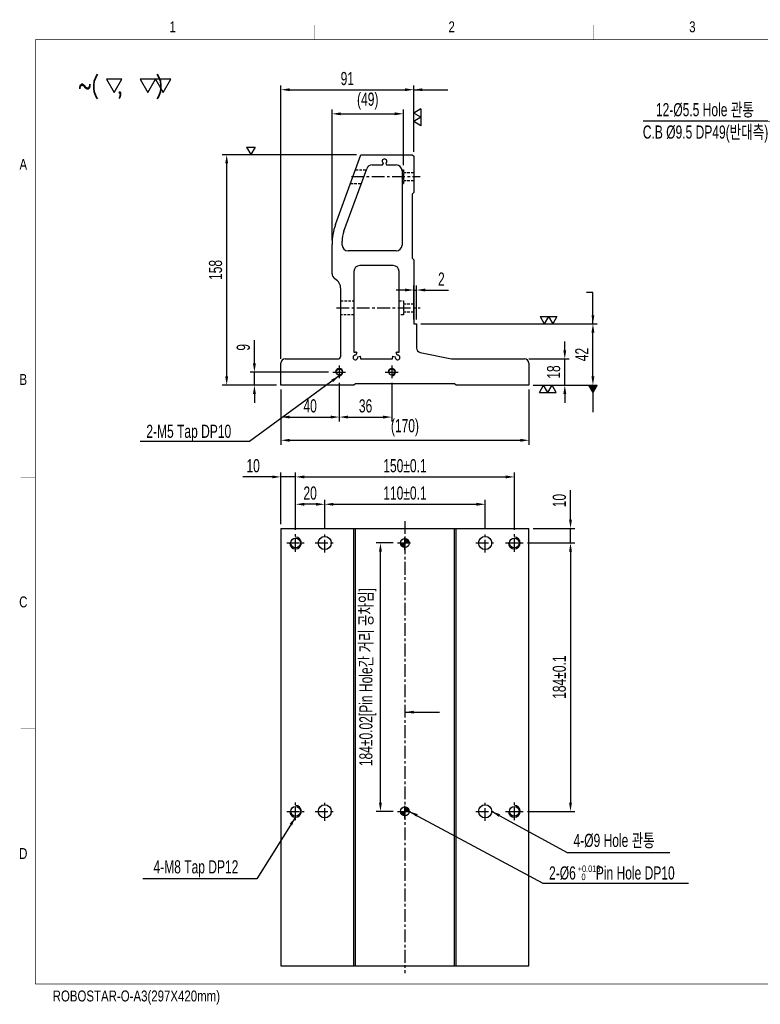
# Model space of a CAD drawing. Extents: x 14371 to 15332, y -2410 to -1735.
# Tile 1 of 2: x 14371 to 14879, y -2410 to -1735. Entities that reach past the tile are written whole.
import ezdxf
from ezdxf.enums import TextEntityAlignment as Align

# ---------------------------------------------------------------- set-up
doc = ezdxf.new("R2010")
doc.units = 0
doc.header["$LTSCALE"] = 7
doc.header["$MEASUREMENT"] = 0
doc.linetypes.add('CENTER', pattern=[2, 1.25, -0.25, 0.25, -0.25])
doc.linetypes.add('HIDDEN', pattern=[0.375, 0.25, -0.125])
doc.layers.get('0').update_dxf_attribs({"linetype": 'CONTINUOUS'})
doc.layers.get('DEFPOINTS').update_dxf_attribs({"linetype": 'CONTINUOUS'})
for name, color, linetype in [('3', 4, 'CONTINUOUS'), ('CENTERLINE', 3, 'CENTER'), ('DIM', 4, 'CONTINUOUS'), ('DIMENSION', 4, 'CONTINUOUS'), ('HATCHLINE', 1, 'CONTINUOUS'), ('HIDDENLINE', 5, 'HIDDEN')]:
    doc.layers.add(name, color=color, linetype=linetype)
doc.styles.add('GHS', font='romans.shx', dxfattribs={"bigfont": 'ghs.shx'})
doc.styles.get("Standard").update_dxf_attribs({"font": 'Gulim.ttf', "width": 0.7})
doc.dimstyles.new('A3', dxfattribs={"dimtxt": 3, "dimasz": 2, "dimexe": 1, "dimexo": 1, "dimgap": 1, "dimtad": 1, "dimdec": 4, "dimdsep": 46, "dimtxsty": 'Standard', "dimcen": 2.5, "dimclrd": 4, "dimclre": 4, "dimclrt": 9, "dimazin": 2, "dimtfac": 1, "dimtdec": 4, "dimtmove": 0, "dimatfit": 3, "dimfxl": 0, "dimtolj": 1, "dimarcsym": 0})

# ---------------------------------------------------------------- blocks, each defined once
blk = doc.blocks.new('A3-DJ')
at = {"const_width": 0.2}
for points in [[(30, 269), (410, 269)], [(30, 269), (30, 10)], [(30, 10), (410, 10)]]:
    blk.add_lwpolyline(points, dxfattribs=at)
at = {"layer": '3', "const_width": 0.05}
for points in [[(106.5, 273), (106.5, 269)], [(183, 273), (183, 269)], [(26, 200), (30, 200)], [(26, 149), (30, 149)], [(26, 80), (30, 80)]]:
    blk.add_lwpolyline(points, dxfattribs=at)
at = {"layer": '3', "width": 0.8}
for s, p in [('1', (67.68, 272.54)), ('2', (144.18, 272.54)), ('3', (210.18, 272.54)), ('A', (26.72, 234.81)), ('B', (26.72, 175.81)), ('C', (26.72, 114.81)), ('D', (26.72, 45.81)), ('ROBOSTAR-O-A3(297X420mm)', (57.72, 6.36))]:
    blk.add_text(s, height=3, dxfattribs=at).set_placement(p, align=Align.MIDDLE)
blk = doc.blocks.new('*D11')
at = {"layer": 'DEFPOINTS', "color": 0}
for p in [(14618.25, -2093.91), (14630.05, -2093.91), (14630.05, -2277.91)]:
    blk.add_point(p, dxfattribs=at)
at = {"layer": 'DIMENSION', "color": 4, "lineweight": -2}
for p, q in [((14627.05, -2093.91), (14615.25, -2093.91)), ((14618.25, -2271.91), (14618.25, -2099.91)), ((14627.05, -2277.91), (14615.25, -2277.91))]:
    blk.add_line(p, q, dxfattribs=at)
at = {"layer": 'DIMENSION', "color": 4}
for points in [[(14617.25, -2099.91), (14619.25, -2099.91), (14618.25, -2093.91)], [(14617.25, -2271.91), (14619.25, -2271.91), (14618.25, -2277.91)]]:
    blk.add_solid(points, dxfattribs=at)
at = {"layer": 'DIMENSION', "color": 9, "insert": (14609.61, -2185.91), "char_height": 9, "attachment_point": 5, "rotation": 90}
blk.add_mtext('\\A1;184±0.02[Pin Hole간 거리 공차임]', dxfattribs=at)
blk = doc.blocks.new('*D13')
at = {"layer": 'DEFPOINTS', "color": 0}
for p in [(14720.05, -2083.91), (14716.05, -2093.91), (14748.54, -2093.91)]:
    blk.add_point(p, dxfattribs=at)
at = {"layer": 'DIMENSION', "color": 4, "lineweight": -2}
for p, q in [((14748.54, -2077.91), (14748.54, -2057.77)), ((14723.05, -2083.91), (14751.54, -2083.91)), ((14748.54, -2093.91), (14748.54, -2083.91)), ((14719.05, -2093.91), (14751.54, -2093.91)), ((14748.54, -2099.91), (14748.54, -2105.91))]:
    blk.add_line(p, q, dxfattribs=at)
at = {"layer": 'DIMENSION', "color": 4}
for points in [[(14747.54, -2077.91), (14749.54, -2077.91), (14748.54, -2083.91)], [(14747.54, -2099.91), (14749.54, -2099.91), (14748.54, -2093.91)]]:
    blk.add_solid(points, dxfattribs=at)
at = {"layer": 'DIMENSION', "color": 9, "insert": (14740.91, -2064.84), "char_height": 9, "attachment_point": 5, "rotation": 90}
blk.add_mtext('\\A1;10', dxfattribs=at)
blk = doc.blocks.new('*D12')
at = {"layer": 'DEFPOINTS', "color": 0}
for p in [(14716.05, -2093.91), (14716.05, -2277.91), (14748.54, -2277.91)]:
    blk.add_point(p, dxfattribs=at)
at = {"layer": 'DIMENSION', "color": 4, "lineweight": -2}
for p, q in [((14719.05, -2093.91), (14751.54, -2093.91)), ((14748.54, -2099.91), (14748.54, -2271.91)), ((14719.05, -2277.91), (14751.54, -2277.91))]:
    blk.add_line(p, q, dxfattribs=at)
at = {"layer": 'DIMENSION', "color": 4}
for points in [[(14747.54, -2099.91), (14749.54, -2099.91), (14748.54, -2093.91)], [(14747.54, -2271.91), (14749.54, -2271.91), (14748.54, -2277.91)]]:
    blk.add_solid(points, dxfattribs=at)
at = {"layer": 'DIMENSION', "color": 9, "insert": (14740.91, -2185.91), "char_height": 9, "attachment_point": 5, "rotation": 90}
blk.add_mtext('\\A1;184±0.1', dxfattribs=at)
blk = doc.blocks.new('*D10')
at = {"layer": 'DEFPOINTS', "color": 0}
for p in [(14690.05, -2067.37), (14580.05, -2087.41), (14690.05, -2087.41)]:
    blk.add_point(p, dxfattribs=at)
at = {"layer": 'DIMENSION', "color": 4, "lineweight": -2}
for p, q in [((14580.05, -2084.41), (14580.05, -2064.37)), ((14690.05, -2084.41), (14690.05, -2064.37)), ((14586.05, -2067.37), (14684.05, -2067.37))]:
    blk.add_line(p, q, dxfattribs=at)
at = {"layer": 'DIMENSION', "color": 4}
for points in [[(14586.05, -2066.37), (14586.05, -2068.37), (14580.05, -2067.37)], [(14684.05, -2066.37), (14684.05, -2068.37), (14690.05, -2067.37)]]:
    blk.add_solid(points, dxfattribs=at)
at = {"layer": 'DIMENSION', "color": 9, "insert": (14635.05, -2059.74), "char_height": 9, "attachment_point": 5}
blk.add_mtext('\\A1;110±0.1', dxfattribs=at)
blk = doc.blocks.new('*D9')
at = {"layer": 'DEFPOINTS', "color": 0}
for p in [(14710.05, -2048.61), (14560.05, -2087.91), (14710.05, -2087.91)]:
    blk.add_point(p, dxfattribs=at)
at = {"layer": 'DIMENSION', "color": 4, "lineweight": -2}
for p, q in [((14560.05, -2084.91), (14560.05, -2045.61)), ((14566.05, -2048.61), (14704.05, -2048.61)), ((14710.05, -2084.91), (14710.05, -2045.61))]:
    blk.add_line(p, q, dxfattribs=at)
at = {"layer": 'DIMENSION', "color": 4}
for points in [[(14566.05, -2047.61), (14566.05, -2049.61), (14560.05, -2048.61)], [(14704.05, -2047.61), (14704.05, -2049.61), (14710.05, -2048.61)]]:
    blk.add_solid(points, dxfattribs=at)
at = {"layer": 'DIMENSION', "color": 9, "insert": (14635.05, -2040.99), "char_height": 9, "attachment_point": 5}
blk.add_mtext('\\A1;150±0.1', dxfattribs=at)
blk = doc.blocks.new('*D8')
at = {"layer": 'DEFPOINTS', "color": 0}
for p in [(14560.05, -2048.61), (14550.05, -2083.91), (14560.05, -2087.91)]:
    blk.add_point(p, dxfattribs=at)
at = {"layer": 'DIMENSION', "color": 4, "lineweight": -2}
for p, q in [((14544.05, -2048.61), (14523.91, -2048.61)), ((14550.05, -2080.91), (14550.05, -2045.61)), ((14560.05, -2048.61), (14550.05, -2048.61)), ((14560.05, -2084.91), (14560.05, -2045.61)), ((14566.05, -2048.61), (14572.05, -2048.61))]:
    blk.add_line(p, q, dxfattribs=at)
at = {"layer": 'DIMENSION', "color": 4}
for points in [[(14544.05, -2047.61), (14544.05, -2049.61), (14550.05, -2048.61)], [(14566.05, -2047.61), (14566.05, -2049.61), (14560.05, -2048.61)]]:
    blk.add_solid(points, dxfattribs=at)
at = {"layer": 'DIMENSION', "color": 9, "insert": (14530.98, -2040.99), "char_height": 9, "attachment_point": 5}
blk.add_mtext('\\A1;10', dxfattribs=at)
blk = doc.blocks.new('*D7')
at = {"layer": 'DEFPOINTS', "color": 0}
for p in [(14560.05, -2067.37), (14560.05, -2087.91), (14580.05, -2087.41)]:
    blk.add_point(p, dxfattribs=at)
at = {"layer": 'DIMENSION', "color": 4, "lineweight": -2}
for p, q in [((14560.05, -2084.91), (14560.05, -2064.37)), ((14580.05, -2084.41), (14580.05, -2064.37)), ((14574.05, -2067.37), (14566.05, -2067.37))]:
    blk.add_line(p, q, dxfattribs=at)
at = {"layer": 'DIMENSION', "color": 4}
for points in [[(14566.05, -2066.37), (14566.05, -2068.37), (14560.05, -2067.37)], [(14574.05, -2066.37), (14574.05, -2068.37), (14580.05, -2067.37)]]:
    blk.add_solid(points, dxfattribs=at)
at = {"layer": 'DIMENSION', "color": 9, "insert": (14570.05, -2059.75), "char_height": 9, "attachment_point": 5}
blk.add_mtext('\\A1;20', dxfattribs=at)
blk = doc.blocks.new('*D18')
at = {"layer": 'DEFPOINTS', "color": 0}
for p in [(14550.05, -1985.71), (14720.05, -1985.71), (14720.05, -2023.5)]:
    blk.add_point(p, dxfattribs=at)
at = {"layer": 'DIMENSION', "color": 4, "lineweight": -2}
for p, q in [((14550.05, -1988.71), (14550.05, -2026.5)), ((14720.05, -1988.71), (14720.05, -2026.5)), ((14556.05, -2023.5), (14714.05, -2023.5))]:
    blk.add_line(p, q, dxfattribs=at)
at = {"layer": 'DIMENSION', "color": 4}
for points in [[(14556.05, -2022.5), (14556.05, -2024.5), (14550.05, -2023.5)], [(14714.05, -2022.5), (14714.05, -2024.5), (14720.05, -2023.5)]]:
    blk.add_solid(points, dxfattribs=at)
at = {"layer": 'DIMENSION', "color": 9, "insert": (14635.05, -2014.83), "char_height": 9, "attachment_point": 5}
blk.add_mtext('\\A1;(170)', dxfattribs=at)
blk = doc.blocks.new('*D17')
at = {"layer": 'DEFPOINTS', "color": 0}
for p in [(14590.05, -1981.21), (14626.05, -1981.21), (14626.05, -2007.58)]:
    blk.add_point(p, dxfattribs=at)
at = {"layer": 'DIMENSION', "color": 4, "lineweight": -2}
for p, q in [((14590.05, -1984.21), (14590.05, -2010.58)), ((14626.05, -1984.21), (14626.05, -2010.58)), ((14596.05, -2007.58), (14620.05, -2007.58))]:
    blk.add_line(p, q, dxfattribs=at)
at = {"layer": 'DIMENSION', "color": 4}
for points in [[(14596.05, -2006.58), (14596.05, -2008.58), (14590.05, -2007.58)], [(14620.05, -2006.58), (14620.05, -2008.58), (14626.05, -2007.58)]]:
    blk.add_solid(points, dxfattribs=at)
at = {"layer": 'DIMENSION', "color": 9, "insert": (14608.05, -1999.96), "char_height": 9, "attachment_point": 5}
blk.add_mtext('\\A1;36', dxfattribs=at)
blk = doc.blocks.new('*D16')
at = {"layer": 'DEFPOINTS', "color": 0}
for p in [(14590.05, -1981.21), (14550.05, -1985.71), (14590.05, -2007.58)]:
    blk.add_point(p, dxfattribs=at)
at = {"layer": 'DIMENSION', "color": 4, "lineweight": -2}
for p, q in [((14590.05, -1984.21), (14590.05, -2010.58)), ((14550.05, -1988.71), (14550.05, -2010.58)), ((14556.05, -2007.58), (14584.05, -2007.58))]:
    blk.add_line(p, q, dxfattribs=at)
at = {"layer": 'DIMENSION', "color": 4}
for points in [[(14556.05, -2006.58), (14556.05, -2008.58), (14550.05, -2007.58)], [(14584.05, -2006.58), (14584.05, -2008.58), (14590.05, -2007.58)]]:
    blk.add_solid(points, dxfattribs=at)
at = {"layer": 'DIMENSION', "color": 9, "insert": (14570.05, -1999.96), "char_height": 9, "attachment_point": 5}
blk.add_mtext('\\A1;40', dxfattribs=at)
blk = doc.blocks.new('*D15')
at = {"layer": 'DEFPOINTS', "color": 0}
for p in [(14531.86, -1976.71), (14585.55, -1976.71), (14550.05, -1985.71)]:
    blk.add_point(p, dxfattribs=at)
at = {"layer": 'DIMENSION', "color": 4, "lineweight": -2}
for p, q in [((14531.86, -1970.71), (14531.86, -1954.81)), ((14582.55, -1976.71), (14528.86, -1976.71)), ((14531.86, -1985.71), (14531.86, -1976.71)), ((14547.05, -1985.71), (14528.86, -1985.71)), ((14531.86, -1991.71), (14531.86, -1997.71))]:
    blk.add_line(p, q, dxfattribs=at)
at = {"layer": 'DIMENSION', "color": 4}
for points in [[(14530.86, -1970.71), (14532.86, -1970.71), (14531.86, -1976.71)], [(14530.86, -1991.71), (14532.86, -1991.71), (14531.86, -1985.71)]]:
    blk.add_solid(points, dxfattribs=at)
at = {"layer": 'DIMENSION', "color": 9, "insert": (14524.24, -1959.76), "char_height": 9, "attachment_point": 5, "rotation": 90}
blk.add_mtext('\\A1;9', dxfattribs=at)
blk = doc.blocks.new('*D14')
at = {"layer": 'DEFPOINTS', "color": 0}
for p in [(14643.05, -1943.71), (14763.9, -1943.71), (14720.05, -1985.71)]:
    blk.add_point(p, dxfattribs=at)
at = {"layer": 'DIMENSION', "color": 4, "lineweight": -2}
for p, q in [((14646.05, -1943.71), (14766.9, -1943.71)), ((14763.9, -1979.71), (14763.9, -1949.71)), ((14723.05, -1985.71), (14766.9, -1985.71))]:
    blk.add_line(p, q, dxfattribs=at)
at = {"layer": 'DIMENSION', "color": 4}
for points in [[(14762.9, -1949.71), (14764.9, -1949.71), (14763.9, -1943.71)], [(14762.9, -1979.71), (14764.9, -1979.71), (14763.9, -1985.71)]]:
    blk.add_solid(points, dxfattribs=at)
at = {"layer": 'DIMENSION', "color": 9, "insert": (14756.28, -1964.71), "char_height": 9, "attachment_point": 5, "rotation": 90}
blk.add_mtext('\\A1;42', dxfattribs=at)
blk = doc.blocks.new('SF21', base_point=(-8814, -6360.99))
at = {"layer": 'DIMENSION'}
for p, q in [((-8814, -6359.99), (-8813.42, -6360.99)), ((-8814, -6359.99), (-8812.84, -6359.99)), ((-8812.84, -6359.99), (-8813.42, -6360.99)), ((-8812.84, -6359.99), (-8812.26, -6360.99)), ((-8812.84, -6359.99), (-8811.69, -6359.99)), ((-8811.69, -6359.99), (-8812.26, -6360.99))]:
    blk.add_line(p, q, dxfattribs=at)
blk = doc.blocks.new('*D33')
at = {"layer": 'DEFPOINTS', "color": 0}
for p in [(14643.05, -1920.47), (14641.05, -1943.71), (14643.05, -1943.71)]:
    blk.add_point(p, dxfattribs=at)
at = {"layer": 'DIMENSION', "color": 4, "lineweight": -2}
for p, q in [((14635.05, -1920.47), (14629.05, -1920.47)), ((14641.05, -1940.71), (14641.05, -1917.47)), ((14641.05, -1920.47), (14643.05, -1920.47)), ((14643.05, -1940.71), (14643.05, -1917.47)), ((14649.05, -1920.47), (14664.97, -1920.47))]:
    blk.add_line(p, q, dxfattribs=at)
at = {"layer": 'DIMENSION', "color": 4}
for points in [[(14635.05, -1919.47), (14635.05, -1921.47), (14641.05, -1920.47)], [(14649.05, -1919.47), (14649.05, -1921.47), (14643.05, -1920.47)]]:
    blk.add_solid(points, dxfattribs=at)
at = {"layer": 'DIMENSION', "color": 9, "insert": (14660.01, -1912.95), "char_height": 9, "attachment_point": 5}
blk.add_mtext('\\A1;2', dxfattribs=at)
blk = doc.blocks.new('*D32')
at = {"layer": 'DEFPOINTS', "color": 0}
for p in [(14717.05, -1967.71), (14744.62, -1967.71), (14720.05, -1985.71)]:
    blk.add_point(p, dxfattribs=at)
at = {"layer": 'DIMENSION', "color": 4, "lineweight": -2}
for p, q in [((14744.62, -1961.71), (14744.62, -1955.71)), ((14720.05, -1967.71), (14747.62, -1967.71)), ((14744.62, -1985.71), (14744.62, -1967.71)), ((14723.05, -1985.71), (14747.62, -1985.71)), ((14744.62, -1991.71), (14744.62, -1997.71))]:
    blk.add_line(p, q, dxfattribs=at)
at = {"layer": 'DIMENSION', "color": 4}
for points in [[(14743.62, -1961.71), (14745.62, -1961.71), (14744.62, -1967.71)], [(14743.62, -1991.71), (14745.62, -1991.71), (14744.62, -1985.71)]]:
    blk.add_solid(points, dxfattribs=at)
at = {"layer": 'DIMENSION', "color": 9, "insert": (14737, -1976.71), "char_height": 9, "attachment_point": 5, "rotation": 90}
blk.add_mtext('\\A1;18', dxfattribs=at)
blk = doc.blocks.new('*D31')
at = {"layer": 'DEFPOINTS', "color": 0}
for p in [(14641.05, -1783.14), (14641.05, -1828.71), (14550.05, -1970.71)]:
    blk.add_point(p, dxfattribs=at)
at = {"layer": 'DIMENSION', "color": 4, "lineweight": -2}
for p, q in [((14550.05, -1967.71), (14550.05, -1780.14)), ((14641.05, -1825.71), (14641.05, -1780.14)), ((14556.05, -1783.14), (14635.05, -1783.14))]:
    blk.add_line(p, q, dxfattribs=at)
at = {"layer": 'DIMENSION', "color": 4}
for points in [[(14556.05, -1782.14), (14556.05, -1784.14), (14550.05, -1783.14)], [(14635.05, -1782.14), (14635.05, -1784.14), (14641.05, -1783.14)]]:
    blk.add_solid(points, dxfattribs=at)
at = {"layer": 'DIMENSION', "color": 9, "insert": (14595.55, -1775.51), "char_height": 9, "attachment_point": 5}
blk.add_mtext('\\A1;91', dxfattribs=at)
blk = doc.blocks.new('*D30')
at = {"layer": 'DEFPOINTS', "color": 0}
for p in [(14634.05, -1799.65), (14634.05, -1837.96), (14585.05, -1889.26)]:
    blk.add_point(p, dxfattribs=at)
at = {"layer": 'DIMENSION', "color": 4, "lineweight": -2}
for p, q in [((14585.05, -1886.26), (14585.05, -1796.65)), ((14591.05, -1799.65), (14628.05, -1799.65)), ((14634.05, -1834.96), (14634.05, -1796.65))]:
    blk.add_line(p, q, dxfattribs=at)
at = {"layer": 'DIMENSION', "color": 4}
for points in [[(14591.05, -1798.65), (14591.05, -1800.65), (14585.05, -1799.65)], [(14628.05, -1798.65), (14628.05, -1800.65), (14634.05, -1799.65)]]:
    blk.add_solid(points, dxfattribs=at)
at = {"layer": 'DIMENSION', "color": 9, "insert": (14609.55, -1790.98), "char_height": 9, "attachment_point": 5}
blk.add_mtext('\\A1;(49)', dxfattribs=at)
blk = doc.blocks.new('*D19')
at = {"layer": 'DEFPOINTS', "color": 0}
for p in [(14512.86, -1827.71), (14604.9, -1827.71), (14550.05, -1985.71)]:
    blk.add_point(p, dxfattribs=at)
at = {"layer": 'DIMENSION', "color": 4, "lineweight": -2}
for p, q in [((14601.9, -1827.71), (14509.86, -1827.71)), ((14512.86, -1979.71), (14512.86, -1833.71)), ((14547.05, -1985.71), (14509.86, -1985.71))]:
    blk.add_line(p, q, dxfattribs=at)
at = {"layer": 'DIMENSION', "color": 4}
for points in [[(14511.86, -1833.71), (14513.86, -1833.71), (14512.86, -1827.71)], [(14511.86, -1979.71), (14513.86, -1979.71), (14512.86, -1985.71)]]:
    blk.add_solid(points, dxfattribs=at)
at = {"layer": 'DIMENSION', "color": 9, "insert": (14505.23, -1906.71), "char_height": 9, "attachment_point": 5, "rotation": 90}
blk.add_mtext('\\A1;158', dxfattribs=at)

msp = doc.modelspace()

# ---------------------------------------------------------------- hatches: boundary and pattern name
at = {"layer": 'HATCHLINE'}
h = msp.add_hatch(dxfattribs=at)
h.set_pattern_fill('ANSI31', color=256, scale=0.1, style=0)
h.set_pattern_definition([(315, (23572.81915, -9037.9986), (-0.224506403, -0.224506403), [])])
h.paths.add_polyline_path([(14638.05, -2093.91), (14635.05, -2093.91), (14635.05, -2090.91, -0.414214)])
h.paths.add_polyline_path([(14635.05, -2096.91, -0.414214), (14632.05, -2093.91), (14635.05, -2093.91)])
h = msp.add_hatch(dxfattribs=at)
h.set_pattern_fill('ANSI31', color=256, scale=0.1, style=0)
h.set_pattern_definition([(315, (23572.81915, -9221.9986), (-0.224506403, -0.224506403), [])])
h.paths.add_polyline_path([(14638.05, -2277.91), (14635.05, -2277.91), (14635.05, -2274.91, -0.414214)])
h.paths.add_polyline_path([(14635.05, -2280.91, -0.414214), (14632.05, -2277.91), (14635.05, -2277.91)])

# ---------------------------------------------------------------- linework, layer by layer
for p, q in [((14587.46, -1875.57), (14604.9, -1827.71)), ((14604.9, -1827.71), (14640.05, -1827.71)), ((14640.05, -1827.71), (14641.05, -1828.71)), ((14641.05, -1828.71), (14641.05, -1853.71)), ((14612.6, -1834.71), (14619.6, -1834.71)), ((14619.6, -1834.71), (14620.25, -1833.59)), ((14621.85, -1833.59), (14622.49, -1834.71)), ((14622.49, -1834.71), (14629.05, -1834.71)), ((14593.26, -1880.13), (14608.84, -1837.34)), ((14633.05, -1838.71), (14633.05, -1889.71)), ((14641.05, -1853.71), (14640.05, -1854.71)), ((14640.05, -1854.71), (14640.05, -1898.71)), ((14585.05, -1909.31), (14585.05, -1889.26)), ((14592.05, -1889.71), (14592.05, -1886.97)), ((14629.05, -1893.71), (14596.05, -1893.71)), ((14627.05, -1903.71), (14604.05, -1903.71)), ((14640.05, -1898.71), (14641.05, -1899.71)), ((14641.05, -1899.71), (14641.05, -1943.71)), ((14600.05, -1907.71), (14600.05, -1963.11)), ((14631.05, -1963.11), (14631.05, -1907.71)), ((14591.05, -1965.71), (14591.05, -1919.71)), ((14641.05, -1943.71), (14643.05, -1943.71)), ((14643.05, -1943.71), (14643.05, -1960.27)), ((14600.05, -1963.11), (14601.05, -1963.11)), ((14601.98, -1963.23), (14601.46, -1965.16)), ((14629.63, -1965.16), (14629.12, -1963.23)), ((14630.05, -1963.11), (14631.05, -1963.11)), ((14645.44, -1963.2), (14667.05, -1967.71)), ((14550.05, -1985.71), (14550.05, -1970.71)), ((14553.05, -1967.71), (14589.05, -1967.71)), ((14602.59, -1966.29), (14604.53, -1965.77)), ((14604.65, -1966.71), (14604.65, -1967.71)), ((14604.65, -1967.71), (14626.45, -1967.71)), ((14626.45, -1967.71), (14626.45, -1966.71)), ((14626.57, -1965.77), (14628.5, -1966.29)), ((14667.05, -1967.71), (14717.05, -1967.71)), ((14720.05, -1970.71), (14720.05, -1985.71)), ((14601.05, -1984.71), (14600.05, -1985.71)), ((14669.05, -1984.71), (14601.05, -1984.71)), ((14670.05, -1985.71), (14669.05, -1984.71)), ((14600.05, -1985.71), (14550.05, -1985.71)), ((14720.05, -1985.71), (14670.05, -1985.71)), ((14550.05, -2083.91), (14550.05, -2383.91)), ((14550.05, -2083.91), (14720.05, -2083.91)), ((14600.05, -2383.91), (14600.05, -2083.91)), ((14601.05, -2383.91), (14601.05, -2083.91)), ((14669.05, -2383.91), (14669.05, -2083.91)), ((14670.05, -2383.91), (14670.05, -2083.91)), ((14720.05, -2383.91), (14720.05, -2083.91)), ((14550.05, -2383.91), (14720.05, -2383.91))]:
    msp.add_line(p, q)
for centre, radius in [((14590.05, -1976.71), 2.07), ((14626.05, -1976.71), 2.07), ((14560.05, -2093.91), 3.32), ((14580.05, -2093.91), 4.5), ((14635.05, -2093.91), 3), ((14690.05, -2093.91), 4.5), ((14710.05, -2093.91), 3.32), ((14560.05, -2277.91), 3.32), ((14580.05, -2277.91), 4.5), ((14635.05, -2277.91), 3), ((14690.05, -2277.91), 4.5), ((14710.05, -2277.91), 3.32)]:
    msp.add_circle(centre, radius)
for centre, radius, start, end in [((14612.6, -1838.71), 4, 90, 159.98643), ((14621.05, -1832.21), 1.6, 300, 240), ((14629.05, -1838.71), 4, 0, 90), ((14625.05, -1889.26), 40, 159.98643, 180), ((14612.05, -1886.97), 20, 159.98643, 180), ((14596.05, -1889.71), 4, 180, 270), ((14629.05, -1889.71), 4, 270, 0), ((14604.05, -1907.71), 4, 90, 180), ((14627.05, -1907.71), 4, 0, 90), ((14589.05, -1909.31), 4, 180, 240), ((14583.05, -1919.71), 8, 0, 60), ((14601.05, -1966.71), 3.6, 75, 90), ((14630.05, -1966.71), 3.6, 90, 105), ((14646.05, -1960.27), 3, 180, 258.23171), ((14553.05, -1970.71), 3, 90, 180), ((14589.05, -1965.71), 2, 270, 0), ((14601.05, -1966.71), 1.6, 75, 15), ((14601.05, -1966.71), 3.6, 360, 15), ((14630.05, -1966.71), 3.6, 165, 180), ((14630.05, -1966.71), 1.6, 165, 105), ((14717.05, -1970.71), 3, 0, 90)]:
    msp.add_arc(centre, radius, start, end)
at = {"layer": '3'}
for centre in [(14560.05, -2093.91), (14710.05, -2093.91), (14560.05, -2277.91), (14710.05, -2277.91)]:
    msp.add_arc(centre, 4, 180, 90, dxfattribs=at)
at = {"layer": 'CENTERLINE'}
for p, q in [((14598.3, -1842.71), (14645.38, -1842.71)), ((14588.09, -1932.71), (14645.38, -1932.71)), ((14585.55, -1976.71), (14594.55, -1976.71)), ((14590.05, -1972.21), (14590.05, -1981.21)), ((14621.55, -1976.71), (14630.55, -1976.71)), ((14626.05, -1972.21), (14626.05, -1981.21)), ((14635.05, -2078.91), (14635.05, -2388.91)), ((14560.05, -2099.91), (14560.05, -2087.91)), ((14580.05, -2100.41), (14580.05, -2087.41)), ((14635.05, -2098.91), (14635.05, -2088.91)), ((14690.05, -2100.41), (14690.05, -2087.41)), ((14710.05, -2099.91), (14710.05, -2087.91)), ((14554.05, -2093.91), (14566.05, -2093.91)), ((14573.55, -2093.91), (14586.55, -2093.91)), ((14630.05, -2093.91), (14640.05, -2093.91)), ((14683.55, -2093.91), (14696.55, -2093.91)), ((14704.05, -2093.91), (14716.05, -2093.91)), ((14560.05, -2283.91), (14560.05, -2271.91)), ((14580.05, -2284.41), (14580.05, -2271.41)), ((14635.05, -2282.91), (14635.05, -2272.91)), ((14690.05, -2284.41), (14690.05, -2271.41)), ((14710.05, -2283.91), (14710.05, -2271.91)), ((14554.05, -2277.91), (14566.05, -2277.91)), ((14573.55, -2277.91), (14586.55, -2277.91)), ((14630.05, -2277.91), (14640.05, -2277.91)), ((14683.55, -2277.91), (14696.55, -2277.91)), ((14704.05, -2277.91), (14716.05, -2277.91))]:
    msp.add_line(p, q, dxfattribs=at)
at = {"layer": 'DIMENSION'}
for p, q in [((14526.48, -1822.6), (14529.37, -1827.6)), ((14526.48, -1822.6), (14532.26, -1822.6)), ((14532.26, -1822.6), (14529.37, -1827.6))]:
    msp.add_line(p, q, dxfattribs=at)
for points in [[(14441.04, -1775.96), (14430.54, -1775.96), (14435.79, -1785.05)], [(14463.95, -1775.96), (14453.45, -1775.96), (14458.7, -1785.05)], [(14474.45, -1775.96), (14463.95, -1775.96), (14469.2, -1785.05)]]:
    msp.add_lwpolyline(points, close=True, dxfattribs=at)
for centre in [(14590.05, -1976.71), (14626.05, -1976.71)]:
    msp.add_arc(centre, 2.5, 270, 180, dxfattribs=at)
at = {"layer": 'HIDDENLINE'}
for p, q in [((14601.17, -1837.96), (14608.62, -1837.96)), ((14632.98, -1837.96), (14634.05, -1837.96)), ((14634.05, -1837.96), (14634.05, -1847.46)), ((14634.05, -1839.96), (14641.05, -1839.96)), ((14597.71, -1847.46), (14605.16, -1847.46)), ((14633.05, -1847.46), (14634.05, -1847.46)), ((14634.05, -1845.46), (14641.05, -1845.46)), ((14591.05, -1927.96), (14600.05, -1927.96)), ((14631.05, -1927.96), (14634.05, -1927.96)), ((14634.05, -1927.96), (14634.05, -1937.46)), ((14634.05, -1929.96), (14641.05, -1929.96)), ((14600.05, -1937.46), (14591.05, -1937.46)), ((14634.05, -1937.46), (14631.05, -1937.46)), ((14634.05, -1935.46), (14641.05, -1935.46))]:
    msp.add_line(p, q, dxfattribs=at)

# ---------------------------------------------------------------- block references
at = {"xscale": 2.5, "yscale": 2.5, "zscale": 2.5}
msp.add_blockref('A3-DJ', (14306.62, -2421.33), dxfattribs=at)
at = {"layer": 'DIM', "yscale": 5}
for p, xscale, rotation in [((14641.05, -1796.25), 5, 270), ((14727.2, -1985.71), -5, 180)]:
    msp.add_blockref('SF21', p, dxfattribs=dict(at, xscale=xscale, rotation=rotation))
at = {"layer": 'DIM', "xscale": 5, "yscale": 5}
msp.add_blockref('SF21', (14727.65, -1943.71), dxfattribs=at)

# ---------------------------------------------------------------- texts
at = {"color": 9, "width": 0.7}
for s, height, p in [('12-%%c5.5 Hole 관통', 9, (14807.1, -1801.32)), ('C.B %%c9.5 DP49(반대측)', 9, (14798.11, -1816.66)), ('2-M5 Tap DP10', 9, (14457.77, -2021.83)), ('4-%%c9 Hole 관통', 9, (14750.61, -2302.33)), ('4-M8 Tap DP12', 9, (14462.68, -2320.44)), ('2-%%c6      Pin Hole DP10', 9, (14733.85, -2324.64)), ('+0.018', 4.5, (14753.5, -2319.52)), ('0', 4.5, (14756.07, -2325.04))]:
    msp.add_text(s, height=height, dxfattribs=at).set_placement(p)
at = {"layer": 'DIMENSION', "style": 'GHS', "width": 0.8}
msp.add_text('~(  ,   )', height=11.088, dxfattribs=at).set_placement((14411.07, -1785.74))

# ---------------------------------------------------------------- dimensions: what is measured, and where the dimension line sits
at = {"layer": 'DIMENSION'}
for base, p1, p2, override, picture, middle in [((14641.05, -1783.14), (14550.05, -1970.71), (14641.05, -1828.71), {"dimscale": 3, "dimdec": 1}, '*D31', (14595.55, -1775.51)), ((14643.05, -1920.47), (14641.05, -1943.71), (14643.05, -1943.71), {"dimscale": 3, "dimdec": 1}, '*D33', (14660.01, -1912.95)), ((14590.05, -2007.58), (14550.05, -1985.71), (14590.05, -1981.21), {"dimscale": 3, "dimdec": 1}, '*D16', (14570.05, -1999.96)), ((14626.05, -2007.58), (14590.05, -1981.21), (14626.05, -1981.21), {"dimscale": 3, "dimdec": 1}, '*D17', (14608.05, -1999.96)), ((14710.05, -2048.61), (14560.05, -2087.91), (14710.05, -2087.91), {"dimscale": 3, "dimdec": 1, "dimtol": 1, "dimtp": 0.1, "dimtm": 0.1}, '*D9', (14635.05, -2040.99)), ((14560.05, -2067.37), (14580.05, -2087.41), (14560.05, -2087.91), {"dimscale": 3, "dimdec": 1}, '*D7', (14570.05, -2059.75)), ((14690.05, -2067.37), (14580.05, -2087.41), (14690.05, -2087.41), {"dimscale": 3, "dimdec": 1, "dimtol": 1, "dimtp": 0.1, "dimtm": 0.1}, '*D10', (14635.05, -2059.74))]:
    dim = msp.add_linear_dim(base=base, p1=p1, p2=p2, dimstyle='A3', override=override, dxfattribs=at)
    dim.commit()
    dim.dimension.update_dxf_attribs({"geometry": picture, "text_midpoint": middle})
for base, p1, p2, picture, middle in [((14634.05, -1799.65), (14585.05, -1889.26), (14634.05, -1837.96), '*D30', (14609.55, -1790.98)), ((14720.05, -2023.5), (14550.05, -1985.71), (14720.05, -1985.71), '*D18', (14635.05, -2014.83))]:
    dim = msp.add_linear_dim(base=base, p1=p1, p2=p2, text='(<>)', dimstyle='A3', override={"dimscale": 3, "dimdec": 1}, dxfattribs=at)
    dim.commit()
    dim.dimension.update_dxf_attribs({"geometry": picture, "text_midpoint": middle})
for base, p1, p2, angle, override, picture, middle in [((14512.86, -1827.71), (14550.05, -1985.71), (14604.9, -1827.71), 90, {"dimscale": 3, "dimdec": 1}, '*D19', (14505.23, -1906.71)), ((14763.9, -1943.71), (14720.05, -1985.71), (14643.05, -1943.71), 90, {"dimscale": 3, "dimdec": 1}, '*D14', (14756.28, -1964.71)), ((14531.86, -1976.71), (14550.05, -1985.71), (14585.55, -1976.71), 90, {"dimscale": 3, "dimdec": 1}, '*D15', (14524.24, -1959.76)), ((14744.62, -1967.71), (14720.05, -1985.71), (14717.05, -1967.71), 90, {"dimscale": 3, "dimdec": 1}, '*D32', (14737, -1976.71)), ((14748.54, -2277.91), (14716.05, -2093.91), (14716.05, -2277.91), 270, {"dimscale": 3, "dimdec": 1, "dimtol": 1, "dimtp": 0.1, "dimtm": 0.1}, '*D12', (14740.91, -2185.91))]:
    dim = msp.add_linear_dim(base=base, p1=p1, p2=p2, angle=angle, dimstyle='A3', override=override, dxfattribs=at)
    dim.commit()
    dim.dimension.update_dxf_attribs({"geometry": picture, "text_midpoint": middle})
dim = msp.add_linear_dim(base=(14560.05, -2048.61), p1=(14550.05, -2083.91), p2=(14560.05, -2087.91), dimstyle='A3', override={"dimscale": 3, "dimdec": 1}, dxfattribs=at)
dim.commit()
dim.dimension.update_dxf_attribs({"geometry": '*D8', "text_midpoint": (14530.98, -2048.61), "dimtype": 160})
dim = msp.add_linear_dim(base=(14748.54, -2093.91), p1=(14720.05, -2083.91), p2=(14716.05, -2093.91), angle=270, dimstyle='A3', override={"dimscale": 3, "dimdec": 1}, dxfattribs=at)
dim.commit()
dim.dimension.update_dxf_attribs({"geometry": '*D13', "text_midpoint": (14748.54, -2064.84), "dimtype": 160})
dim = msp.add_linear_dim(base=(14618.25, -2093.91), p1=(14630.05, -2277.91), p2=(14630.05, -2093.91), angle=270, text='<>%%p0.02[Pin Hole간 거리 공차임]', dimstyle='A3', override={"dimscale": 3, "dimdec": 1}, dxfattribs=at)
dim.commit()
dim.dimension.update_dxf_attribs({"geometry": '*D11', "text_midpoint": (14609.61, -2185.91)})

# ---------------------------------------------------------------- leaders
for points, override in [([(14641.05, -1783.14), (14664.45, -1783.14)], {"dimscale": 3, "dimdec": 1}), ([(14931.7, -1841.35), (14892.26, -1804.7), (14798.35, -1804.7)], {"dimscale": 3, "dimdec": 1, "dimtol": 1, "dimtp": 0.1, "dimtm": 0.1, "dimtfac": 0.7}), ([(14763.9, -1943.71), (14763.9, -1922.06), (14759.48, -1922.06)], {"dimscale": 3, "dimdec": 1}), ([(14590.05, -1979.21), (14528.55, -2024.29), (14453.51, -2024.29)], {"dimscale": 3, "dimdec": 1}), ([(14763.9, -1985.71), (14763.9, -2004.18)], {"dimscale": 3, "dimdec": 1, "dimldrblk": 'DATUMFILLED'}), ([(14635.05, -2209.9), (14658.7, -2209.9)], {"dimscale": 3, "dimdec": 1}), ([(14638.05, -2277.91), (14729.51, -2327.2), (14829.38, -2327.2)], {"dimscale": 3, "dimdec": 1}), ([(14694.55, -2277.91), (14746.27, -2306.12), (14816.6, -2306.12)], {"dimscale": 3, "dimdec": 1}), ([(14560.05, -2281.91), (14533.41, -2324.23), (14455.38, -2324.23)], {"dimscale": 3, "dimdec": 1})]:
    msp.add_leader(points, dimstyle='A3', override=override, dxfattribs=at)

doc.saveas('drawing.dxf')
